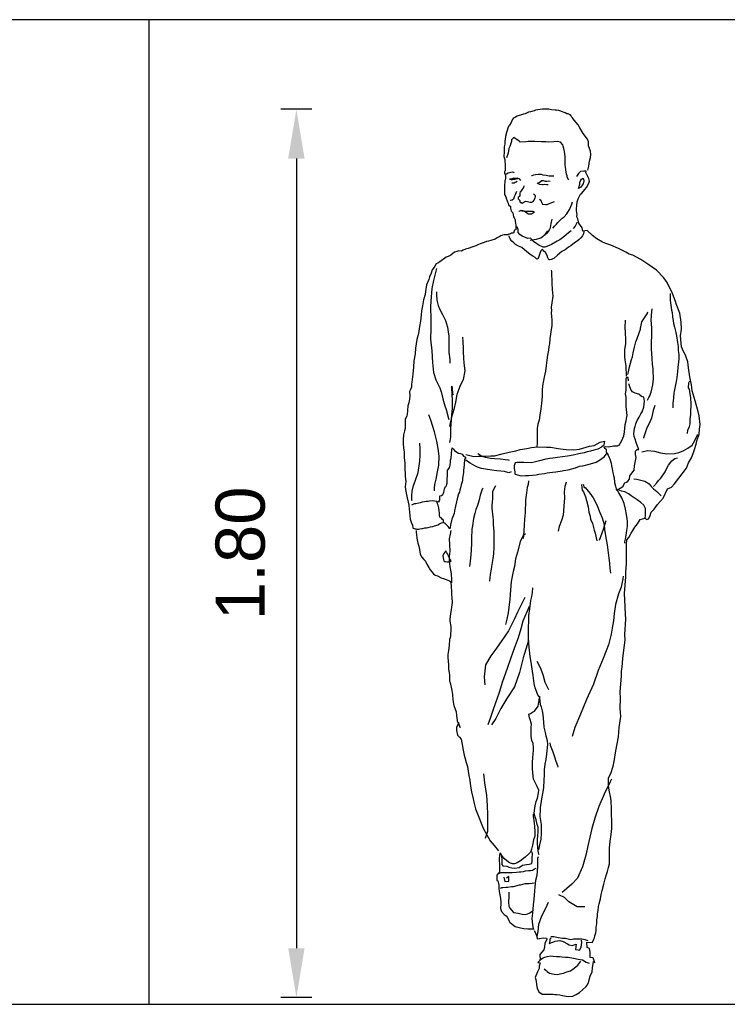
# Model space of a CAD drawing. Header units: metres. Extents: x 252743 to 254903, y 592696 to 593766.
# Tile 139 of 256: x 254465 to 254466.43, y 593403.84 to 593405.84. Entities that reach past the tile are written whole.
import ezdxf

# ---------------------------------------------------------------- set-up
doc = ezdxf.new("R2010")
doc.units = ezdxf.units.M
doc.layers.add('N-WB-PROFIEL-BLOCK', color=8, linetype='Continuous')
doc.layers.add('N-WB-PROFIEL-HULP', color=6, linetype='Continuous', plot=False)
doc.layers.get('0').freeze()
doc.styles.add('N_STANDARD 50', font='arial.ttf', dxfattribs={"height": 0.1})
doc.dimstyles.new('N_DIMENSION 50', dxfattribs={"dimtxt": 0.1, "dimasz": 0.1, "dimexe": 0.03125, "dimexo": 0.03125, "dimgap": 0.0625, "dimtad": 1, "dimzin": 3, "dimdsep": 46, "dimtxsty": 'N_STANDARD 50', "dimcen": 0, "dimazin": 3, "dimtfac": 1, "dimtix": 1, "dimtmove": 2, "dimatfit": 3, "dimfxl": 0.03125, "dimfxlon": 1, "dimtfill": 1, "dimtolj": 1, "dimtzin": 0, "dimarcsym": 0})

# ---------------------------------------------------------------- blocks, each defined once
blk = doc.blocks.new('PEOPLE5')
for points in [[(98.2, 1786.5), (97.4, 1787.9), (93.5, 1789.9), (91.8, 1790.4), (89.3, 1791), (86.2, 1792.9), (83.7, 1793.5), (80.4, 1794.9), (75.3, 1797.1), (73.1, 1797.7), (68.3, 1798.5), (65.3, 1798.5), (58, 1799.1), (52.4, 1800.2), (48.2, 1800.2), (44.6, 1799.9), (40.1, 1799.9), (30.1, 1798.8), (25.9, 1798.5), (22.6, 1797.1), (15.3, 1794.9), (11.1, 1793.8), (8.9, 1792.9), (4.4, 1791), (1.1, 1789.9), (-4.8, 1788.2), (-7.6, 1787.1), (-11.8, 1785.7), (-15.1, 1784), (-17.9, 1782.6), (-19.6, 1781.5), (-21.8, 1778.7), (-22.4, 1776.7), (-24.1, 1773.4), (-27.1, 1767.8), (-28.3, 1766.4), (-30.5, 1761.4), (-32.2, 1756.6), (-32.7, 1754.7), (-33.8, 1750.8), (-34.1, 1749.1), (-35.2, 1744.9), (-35.5, 1743.8), (-36.1, 1739), (-36.4, 1734.3), (-36.6, 1732.3), (-36.6, 1730.4), (-36.6, 1729), (-38.3, 1724), (-38.3, 1723.7), (-38, 1718.9), (-38.3, 1713.3), (-38.9, 1704.4), (-36.9, 1698.3), (-36.4, 1692.4), (-36.1, 1689.6), (-36.1, 1685.4), (-36.1, 1680.4), (-36.1, 1675.1), (-36.6, 1674), (-37.5, 1672.9), (-37.5, 1670.9), (-36.1, 1667.8), (-35.5, 1663.9), (-35, 1662), (-35.5, 1659.2), (-36.1, 1656.7), (-36.4, 1654.4), (-36.9, 1651.1), (-37.2, 1647.5), (-37.2, 1641.6), (-37.5, 1639.1), (-37.5, 1636.8), (-37.5, 1631.8), (-37.5, 1627.6), (-36.6, 1625.4), (-34.7, 1622.3), (-33.6, 1617.6), (-32.7, 1615.9), (-31.3, 1612.3), (-30.2, 1609.5), (-29.1, 1605.8), (-25.2, 1602.2), (-24.9, 1599.1), (-24.4, 1596.6), (-23.8, 1593.6), (-22.7, 1592.4), (-22.1, 1591.1), (-20.7, 1589.4), (-19, 1581.6), (-17.4, 1579.6), (-16.3, 1577.1), (-15.7, 1575.1), (-15.7, 1572.9), (-15.1, 1568.2), (-14.3, 1565.4), (-14.3, 1563.4), (-14.3, 1561.5), (-14.3, 1558.1), (-14.6, 1554.8), (-16.8, 1554.2), (-17.7, 1553.4), (-18.8, 1548.6), (-23, 1548.3), (-25.5, 1547.2), (-27.4, 1546.1), (-28.8, 1546.1), (-31.3, 1545), (-34.1, 1545), (-38, 1544.7), (-41.1, 1544.1), (-44.5, 1542.7), (-46.7, 1541.6), (-49.5, 1540.5), (-52.3, 1538.8), (-56.5, 1536), (-64.8, 1533.3), (-69.6, 1532.4), (-73.8, 1531.6), (-78.8, 1529.3), (-83, 1527.7), (-86.6, 1526.8), (-90.2, 1525.4), (-95.3, 1522.9), (-101.4, 1520.4), (-103.4, 1519.6), (-109, 1518.2), (-110.9, 1517.3), (-116.5, 1515.7), (-121.2, 1514), (-124.9, 1512), (-130.2, 1512.6), (-134.4, 1511.2), (-138.6, 1509.5), (-142.5, 1507), (-146.1, 1503.9), (-151.7, 1501.1), (-155.6, 1499.5), (-169, 1490.3), (-172.6, 1487.7), (-176.2, 1486.1), (-179, 1481.3), (-181.8, 1477.4), (-184.1, 1473.8), (-186.3, 1467.4), (-189.4, 1459.5), (-191, 1454.5), (-196.1, 1443.6), (-198, 1429.7), (-198.6, 1423.5), (-201.9, 1412.9), (-204.2, 1400.6), (-206.1, 1390.3), (-206.4, 1382.2), (-208.1, 1369.6), (-209.8, 1358.7), (-212.3, 1344.5), (-215.3, 1332.2), (-218.1, 1314.6), (-219, 1303.5), (-221.5, 1289.2), (-222, 1276.4), (-223.4, 1261.9), (-225.4, 1245.9), (-226.2, 1241.8), (-226.5, 1237.3), (-226.2, 1235.3), (-228.5, 1230.6), (-230.1, 1227), (-229.9, 1217.7), (-230.4, 1211.3), (-231.5, 1203.5), (-233.5, 1197.4), (-234.6, 1188.1), (-235.4, 1179.8), (-236, 1177), (-239.1, 1169.7), (-239.1, 1163), (-239.4, 1151.3), (-240.2, 1146.5), (-242.7, 1139), (-243, 1128.7), (-243.3, 1120.8), (-242.4, 1112.2), (-241.3, 1103.8), (-241, 1097.1), (-241, 1092.1), (-239.9, 1081.5), (-239.6, 1070), (-239.1, 1058.6), (-239.1, 1054.4), (-238, 1044.1), (-239.1, 1032.9), (-237.7, 1023.7), (-235.4, 1010.8), (-233.2, 1001.6), (-231.8, 995.8), (-231, 987.9), (-230.4, 982.6), (-229.6, 974), (-229, 967.6), (-227.3, 961.1), (-224.3, 955.3), (-223.7, 950), (-222.9, 948.9), (-219, 947.5), (-217.6, 947.5), (-215.6, 947.2), (-212.3, 947.2), (-209.2, 947.7), (-205.6, 948.3), (-203.9, 948.6), (-199.4, 949.7), (-195.8, 949.7), (-192.4, 950.2), (-188, 951.9), (-182.9, 952.8), (-179.3, 953.6), (-176.8, 954.2), (-172.9, 955.8), (-169.3, 958.1), (-165.6, 959.7), (-161.4, 960.9), (-161.2, 965.3), (-163.1, 967), (-166.2, 970.1), (-169, 971.5), (-169.3, 975.4), (-169.5, 980.4), (-169.8, 984.6), (-170.7, 990.5), (-172.1, 995.5), (-173.5, 998.3), (-174, 1001.6), (-174.9, 1003.3), (-179.3, 1004.1), (-183.2, 1004.4), (-189.4, 1004.1), (-192.7, 1003.3), (-196.6, 1003), (-200, 1002.7), (-204.7, 1001.6), (-208.4, 1000.5), (-211.7, 999.9), (-217.3, 998.8), (-221.2, 998.8), (-226.2, 995.8)], [(132, 1676.5), (132.6, 1679.3), (134.2, 1684.6), (135.4, 1694.4), (137.3, 1702.2), (137.9, 1708.3), (137.6, 1714.7), (133.4, 1725.9), (133.1, 1734), (131.4, 1739), (122.5, 1750.8), (115.8, 1762.2), (112.2, 1768.6), (104.4, 1777.8), (101, 1782.6), (95.7, 1789)], [(93.2, 1656.4), (91.5, 1659.7), (90.1, 1662.8), (89.8, 1665), (88.7, 1668.4), (87.6, 1672.3), (86.5, 1682.1), (86.2, 1687.7), (85.7, 1695.8), (85.7, 1704.1), (84.5, 1714.2), (82.9, 1720.3), (81.7, 1725.1), (80.9, 1728.1), (76.4, 1732.9), (69.7, 1734.3), (62.8, 1734), (53, 1733.5), (46.8, 1734), (37.4, 1734), (24.5, 1734.3), (19.2, 1734.3), (10.8, 1734.3), (5.8, 1733.7), (-5.4, 1733.5), (-7.9, 1735.4), (-18.5, 1742.7), (-23, 1737.9), (-23, 1737.1), (-23.2, 1734.3), (-26.3, 1724.5), (-28.5, 1720.6), (-29.7, 1711.1), (-33.3, 1701.1)], [(-17.4, 1670.6), (-17.9, 1670.9), (-18.5, 1671.7), (-20.2, 1672), (-24.4, 1671.7), (-27.4, 1671.2), (-29.9, 1670.1), (-33, 1668.4), (-35, 1667.3)], [(-4.2, 1655), (-6.2, 1658.3), (-10.7, 1660), (-13.2, 1659.7), (-15.1, 1659.7), (-18.5, 1660), (-24.4, 1658.3), (-27.1, 1658.3), (-25.5, 1657.8), (-22.4, 1656.4), (-18.8, 1657.8), (-16.3, 1658.3), (-10.1, 1659.2)], [(17.8, 1665.6), (18.9, 1665.6), (22.3, 1666.7), (25.6, 1667.6), (30.7, 1668.1), (34.6, 1668.4), (37.1, 1668.1), (40.4, 1666.7), (47.1, 1665.9), (49.9, 1665.3), (53.5, 1665), (55.8, 1665), (58.9, 1664.5), (62.8, 1665)], [(22.8, 132.1), (25.6, 126.8), (28.1, 119.6), (29, 115.1), (33.7, 115.4), (41.5, 117.1), (48, 116.5), (48.8, 114.6), (44.9, 105.6), (43.8, 98.6), (42.4, 92.5), (34.6, 83), (35.4, 71.3), (30.4, 67.1), (35.1, 66.2), (33.4, 59.3), (32.9, 54.5), (29.5, 48.1), (25.1, 36.4), (27.3, 29.4), (27.9, 21.3), (29.3, 14.9), (32.3, 7.3), (39, 2.6), (47.7, 2.6), (52.2, 2.6), (61.6, 2.3), (64.7, 2), (69.2, 1.7), (75.3, 0.9), (80.6, 0.1), (92.1, -2.4), (101.6, -1.6), (108.3, 2), (115, 5.9), (121.4, 11.5), (128.4, 18.2), (130.6, 20.5), (133.4, 25.5), (134.8, 31.9), (136.8, 39.2), (140.4, 47.8), (141.5, 56.2), (143.2, 68.8), (146, 66.5), (142.9, 76.6), (136.8, 77.1), (137, 87.7), (135.4, 95.6), (130.6, 97.2), (129.8, 108.4), (140.9, 107.3), (141.5, 108.1), (144.3, 114.3), (145.4, 117.3), (146.2, 121), (146.8, 122.9), (148.2, 126.8), (148.8, 131.9), (149, 138), (150.2, 145.8), (150.4, 153.4), (151.3, 160.6), (151.8, 165.9), (152.9, 172.3), (153.8, 180.4), (154.9, 186.3), (157.4, 196.4), (158.8, 204.7), (161.3, 213.4), (164.4, 225.7), (166.9, 236.8), (168.9, 243.6), (171.7, 251.6), (173.9, 260), (176.1, 267.3), (175.8, 280.1), (175.8, 299.4), (177.5, 313.1), (179.2, 327), (180.9, 339), (180.9, 354.7), (180.3, 367), (179.8, 379.8), (179.2, 394.3), (178.6, 400.5), (175.6, 416.9), (174.2, 426.4), (174.2, 442.1), (178.4, 451), (183.1, 465.5), (185.1, 475.3), (189, 496.8), (194, 525), (195.4, 544.3), (198.7, 566.6), (197.9, 582.5), (198.5, 603.7), (197.3, 616.3), (200.1, 649.5), (200.4, 658.5), (201.8, 666.6), (203.2, 684.2), (205.4, 701.5), (207.7, 721.6), (207.4, 733), (208.8, 764), (208.2, 774.3), (207.4, 803.4), (206.6, 816.2), (209.4, 850.6), (209.4, 858.4), (210.2, 877.9), (210.5, 892.7), (210.7, 916.7), (211.3, 925.1), (215.2, 930.1), (219.7, 938.8), (223.3, 944.7), (227.5, 951.1), (232.8, 958.1), (238.4, 966.4), (242.9, 967.8), (248.4, 969.5), (251, 966.7), (255.4, 967.8), (258.2, 972.9), (260.7, 981.8), (266.6, 987.7), (273.6, 997.2), (278.9, 1003.3), (285, 1010.3), (293.7, 1028.7), (301.8, 1032.6), (307.9, 1039.3), (316.6, 1050.5), (332.2, 1070.9), (336.4, 1081.8), (342.3, 1091.8), (346.2, 1100.7), (348.7, 1108.8), (351.8, 1119.7), (353.1, 1126.7), (357.9, 1140.1), (358.5, 1150.2), (360.4, 1159.7), (357.9, 1177.5), (355.9, 1186.2), (351.8, 1200.1), (349.8, 1208), (343.7, 1227.8), (342.5, 1240.6), (338.9, 1256.5), (336.7, 1274.7), (335.3, 1287), (330, 1300.4), (326.6, 1308.2), (321.9, 1317.7), (320.2, 1340), (322.4, 1353.2), (321.3, 1367.4), (318.5, 1385.8), (311.3, 1404.8), (310.1, 1409.8), (303.2, 1428), (296.2, 1440.6), (293.4, 1447.8), (286.1, 1457.9), (271.6, 1472.9), (253.5, 1485.2), (239.8, 1495), (223.6, 1503.9), (215.8, 1505.9), (209.4, 1509.8), (194.3, 1517.1), (178.4, 1524), (168.3, 1527.1), (161.6, 1529.9), (150.2, 1536.9), (141.5, 1543.9), (130.3, 1553.9), (121.7, 1552.2), (120.6, 1558.9), (113.9, 1568.4), (111.3, 1577.6), (109.7, 1581.8), (110, 1586), (108.6, 1593.6), (108.8, 1597.8), (109.4, 1604.2), (110, 1612.3), (112.5, 1618.4), (117.2, 1627.3), (119.7, 1629.9), (126.1, 1637.1), (129.5, 1641), (134.2, 1650), (135.1, 1654.2), (134, 1659.5), (128.1, 1671.5), (128.7, 1674.5), (123.6, 1674), (116.9, 1673.7), (113, 1669.8), (110, 1665.6), (108.8, 1663.6)], [(115, 1651.9), (117.2, 1653.9), (118, 1656.1), (119.2, 1657.8), (122.5, 1660), (123.1, 1657.8), (123.9, 1654.4), (122.5, 1648.3), (120.3, 1645.5), (117.5, 1641.6), (113, 1638.8), (114.4, 1642.7), (115.3, 1645.8), (115.5, 1648), (115.8, 1650.2), (115.8, 1651.6)], [(-11.5, 1653), (-13.5, 1651.6), (-15.4, 1651.1), (-17.9, 1650.2), (-18.8, 1650.2), (-22.4, 1649.7)], [(-4.5, 1632.1), (-2.9, 1634.3), (-1.2, 1636.6), (0.8, 1639.1), (2.2, 1642.7), (3.3, 1644.9)], [(29.3, 1650.8), (30.1, 1649.4), (34, 1648), (39.9, 1646.9), (41.3, 1647.5), (43.8, 1647.7), (47.7, 1647.2), (51.3, 1647.2)], [(31.8, 1650.5), (33.4, 1651.1), (35.7, 1653.3), (38.7, 1655.3), (41.3, 1655.3), (42.9, 1654.7), (45.5, 1653.9), (48.8, 1654.2), (51.6, 1654.4), (55.2, 1654.2)], [(-13.2, 1632.9), (-15.4, 1626.5), (-17.7, 1622.3), (-19.3, 1617.6), (-21.8, 1615.3), (-25.2, 1614.5), (-26, 1614.5)], [(-5.6, 1632.7), (-6.2, 1629), (-6.5, 1623.7), (-9.6, 1620.6), (-9.3, 1618.1), (-6.5, 1614.8), (-6.2, 1612.3), (-5.1, 1610.9), (-3.7, 1610.6), (-1.5, 1609.2), (0.8, 1610.9), (3.6, 1612.3), (5.8, 1613.4), (9.7, 1612.8), (14.5, 1611.4), (18.4, 1611.4), (20.9, 1612.6), (23.1, 1615.6), (24.8, 1620.1), (25.6, 1622.6), (25.3, 1624.3), (23.7, 1626), (21.7, 1627.6)], [(34, 1617.3), (36.5, 1615.3), (37.4, 1612.6), (38.5, 1609.8), (39.3, 1608.4), (39.9, 1607.5), (46.6, 1606.4), (49.6, 1606.7), (51.9, 1607.8), (58.6, 1610.6), (64.2, 1612.8)], [(60.8, 1558.7), (64.2, 1562.3), (68.1, 1566.8), (71.1, 1570.1), (77.3, 1576.3), (79.8, 1578.8), (84, 1581.8), (89, 1587.7), (94.9, 1596.4), (99.3, 1607.5), (100.5, 1611.7)], [(-8.4, 1592.7), (-7.3, 1593), (-4, 1594.1), (-0.1, 1594.4), (5.2, 1593.3), (8.6, 1593), (14.2, 1592.7), (20, 1592.7), (23.7, 1591.3), (17.8, 1587.1), (16.1, 1587.1), (13.9, 1586.6), (11.4, 1587.1), (8, 1588.8), (5, 1591.3), (3.3, 1592.2), (1.1, 1592.7), (-1.2, 1593), (-3.4, 1593.8), (-5.1, 1595)], [(98.2, 1552.8), (92.6, 1548.9), (82.9, 1541.1), (74.8, 1534.9), (69.7, 1532.1), (58, 1525.4), (53.3, 1523.2), (48.8, 1521.5), (44.6, 1519.6), (41.3, 1520.1), (32.3, 1523.8), (28.1, 1526.8), (21.4, 1531.3), (16.4, 1537.4), (15.6, 1538.3), (10.3, 1537.7), (-1.7, 1542.2), (-6.5, 1545.3), (-9.8, 1550), (-9.8, 1555.9), (-12.1, 1561.7)], [(47.1, 1546.4), (48, 1546.9), (49.4, 1548.3), (51.9, 1551.4), (54.7, 1556.4), (56.1, 1559.5), (56.9, 1563.7), (57.7, 1567.9), (59.4, 1576.5)], [(109.4, 1570.9), (109.4, 1569.3), (106, 1562.3), (102.4, 1557.8)], [(123.6, 1551.7), (123.1, 1546.9), (120.8, 1542.7), (118, 1539.1), (114.4, 1535.5), (110, 1532.4), (104.9, 1528.5), (97.1, 1522.9), (92.4, 1519.6), (85.7, 1514.5), (79, 1510.9), (70, 1503.7), (62.8, 1497.2), (57.7, 1495), (53.8, 1494.4), (52.7, 1493.9), (51, 1498.1), (49.1, 1502.8), (46, 1509), (42.7, 1512), (40.4, 1514.5), (39.9, 1515.9), (38.2, 1514.3), (36.5, 1512.3), (35.1, 1509), (34, 1505.1), (30.7, 1497), (28.1, 1495.6), (24.8, 1498.6), (20.3, 1501.4), (16.7, 1503.7), (11.4, 1507.8), (3.6, 1514.5), (-2.3, 1519), (-9, 1521.8), (-14.9, 1525.2), (-19, 1529.1), (-22.4, 1532.1), (-25.2, 1535.5), (-27.4, 1540), (-28.3, 1542.7)], [(14.5, 1534.1), (18.1, 1534.6), (27.9, 1536.3), (36.2, 1538.6), (45.2, 1545.3), (50.5, 1553.1)], [(-175.4, 1476.9), (-178.2, 1465.7), (-181.6, 1452.3), (-184.9, 1436.1), (-186.9, 1410.4), (-187.4, 1398.9), (-186.9, 1373), (-187.1, 1355.7), (-187.4, 1333.1), (-185.2, 1309), (-183.8, 1285.9), (-181.6, 1265.2), (-177.1, 1250.4), (-168.4, 1234.2), (-165.1, 1224.2), (-162.8, 1211.9), (-158.7, 1197.4), (-156.1, 1190.1), (-151.4, 1172.2), (-150.6, 1169.7)], [(57.7, 1473.5), (58, 1470.4), (58, 1466.5), (58, 1462.3), (59.1, 1454), (59.1, 1451.2), (59.1, 1445.6), (59.1, 1442.2), (59.4, 1438.3), (59.7, 1433.6), (61.1, 1420.2), (58.9, 1406.5), (57.7, 1397.8), (58.3, 1390.6), (57.5, 1386.9), (58.3, 1378.3), (58.6, 1373.3), (58.6, 1365.7), (59.1, 1359.9), (57.2, 1352.9), (55.5, 1338.4), (54.7, 1333.6), (53.8, 1323.6), (52.7, 1318.3), (51.9, 1311), (50.2, 1300.7), (48.5, 1290.1), (47.1, 1279.2), (45.7, 1268.3), (43.2, 1255.7), (41.8, 1249), (40.1, 1238.4), (39, 1229.7), (39, 1217.2), (37.6, 1202.4), (36.5, 1191.5), (34.6, 1178.6), (33.2, 1168.3), (30.4, 1160.2), (28.7, 1151.8), (28.7, 1144.6), (28.7, 1132), (28.7, 1120.8), (28.1, 1114.4)], [(-175.7, 1429.4), (-175.7, 1427.4), (-175.7, 1423.5), (-174.9, 1412.4), (-172.1, 1401.2), (-169, 1393.4), (-163.4, 1383.3), (-160.3, 1378), (-157.5, 1370.7), (-153.4, 1357.3), (-151.7, 1348.1), (-150.6, 1338.9), (-150.6, 1331.7), (-150.6, 1324.1), (-150.3, 1313.5), (-150.3, 1305.4), (-149.4, 1297.9), (-148.6, 1290.1), (-148.3, 1284.2)], [(299.3, 1425.5), (299.3, 1423.5), (299.3, 1420.7), (299.3, 1417.1), (299, 1414.6), (299.3, 1412.1), (299.8, 1406.5), (300.4, 1402.3), (300.9, 1397.3), (301.8, 1392.2), (303.2, 1386.9), (303.4, 1384.4), (303.7, 1381.6), (304, 1377.4), (305.1, 1371), (306, 1364.9), (308.2, 1357.3), (311, 1346.5), (312.1, 1339.5), (314.3, 1326.4), (315.2, 1318), (315.7, 1310.2), (316.6, 1302.1), (317.1, 1293.4), (316.3, 1287), (314.9, 1275.8), (313.8, 1266.6), (312.7, 1255.7), (312.1, 1250.7), (309.3, 1236.7), (307.4, 1226.4), (306.8, 1223.9), (305.7, 1213.8), (304.3, 1202.4), (304.3, 1193.4)], [(213, 1261), (214.4, 1266.9), (216.9, 1276.7), (220.8, 1291.5), (222.5, 1296.8), (223.9, 1305.4), (226.4, 1316.6), (229.7, 1327.7), (232.2, 1334.5), (235.9, 1345.6), (238.7, 1353.4), (238.9, 1356), (239.5, 1357.9), (241.7, 1368), (252.6, 1384.4), (254, 1388.6)], [(252.9, 1208.8), (254.6, 1211.9), (256, 1214.4), (257.7, 1218), (259.3, 1221.9), (260.7, 1225.6), (261.8, 1231.4), (262.7, 1234.2), (264.1, 1240.4), (264.6, 1246.2), (265.5, 1252.4), (265.2, 1257.4), (264.9, 1265.5), (264.4, 1272.7), (263.5, 1282.5), (262.7, 1293.4), (262.1, 1304.3), (261.6, 1312.1), (261.6, 1318.8), (261.3, 1325.2), (262.1, 1341.7), (262.1, 1354.8), (262.1, 1357.6), (261.3, 1362.4), (261.3, 1365.4), (260.7, 1369.9), (261.6, 1381.6), (262.7, 1394.5)], [(210.7, 1257.7), (210.2, 1263.8), (209.9, 1272.2), (209.6, 1278.6), (208, 1291.2), (207.4, 1296.8), (206.8, 1304.9), (206.8, 1312.1), (209.4, 1323.8), (209.4, 1331.9), (208.5, 1346.7), (208, 1356.8), (208.2, 1371.6)], [(-122.9, 1337), (-122.6, 1336.7), (-121.8, 1328.6), (-121, 1314.3), (-121, 1306.5), (-120.4, 1295.4), (-119.8, 1284.5), (-117.9, 1268.8), (-121.5, 1251), (-127.9, 1237), (-134.4, 1220.5), (-136.6, 1204.9), (-140.2, 1190.1), (-144.4, 1176.7), (-147.5, 1163), (-148.9, 1155.8)], [(214.7, 1248.5), (214.4, 1250.1), (214.1, 1252.6), (214.1, 1255.2), (213, 1255.4), (210.7, 1255.2), (208.8, 1251.5), (208.8, 1248.5), (208.8, 1245.1), (208.8, 1241.5), (208.8, 1239), (209.4, 1229.5), (207.7, 1221.9), (209.4, 1215.2), (209.4, 1209.1), (208.8, 1202.7), (209.4, 1196.2), (210.5, 1184), (211, 1177.8), (209.6, 1171.9), (209.4, 1166.6), (207.4, 1158.8), (205.7, 1144.6), (204.6, 1136.2), (200.1, 1126.2), (197.3, 1122), (194.6, 1116.9), (193.2, 1116.4), (191.5, 1115.8), (188.4, 1115.8), (183.9, 1115.5), (181.7, 1115.3), (173.3, 1113.6), (168, 1114.4), (164.4, 1113.9), (166.1, 1112.5), (169.4, 1109.7), (169.4, 1104.9), (170.3, 1101), (171.4, 1100.5), (173.1, 1097.7), (175.3, 1092.9), (176.7, 1090.1), (178.9, 1082.9), (179.5, 1080.9), (180.3, 1075.6), (181.4, 1069.8), (182.5, 1061.7), (184.2, 1055.8), (185.3, 1051.3), (186.2, 1042.4), (186.2, 1041.6), (188.4, 1034.3), (189.2, 1029.3), (189.5, 1026.8), (192, 1027.3), (197.9, 1030.1), (201.3, 1032.6), (203.8, 1034.3), (204.6, 1036.5), (207.4, 1041.3), (210.7, 1042.7), (213.3, 1044.6), (216.9, 1048.5), (217.4, 1055.5), (219.4, 1058), (225.8, 1067), (226.4, 1075.9), (228.6, 1085.7), (230.3, 1092.4), (228.6, 1098.8), (228.9, 1105.2), (232.2, 1108.6), (235.6, 1108.6), (233.1, 1115.5), (230, 1123.4), (228.1, 1129.8), (226.1, 1135.1), (225.3, 1140.7), (226.9, 1152.4), (227.8, 1155.5), (229.7, 1160.8), (232.2, 1167.5), (236.4, 1174.7), (237.6, 1177.3), (239.5, 1181.2), (242, 1185.6), (245.6, 1195.1), (246.8, 1207.1), (245.9, 1214.9), (241.2, 1216.9), (235.6, 1221.1), (227.8, 1223), (223, 1226.1), (220.2, 1229.7), (217.2, 1236.4), (215.2, 1242.6)], [(334.2, 1141.2), (335.3, 1148.2), (338.3, 1155.5), (339.5, 1161.1), (340, 1170.3), (340.9, 1180), (340.9, 1188.1), (342, 1197.1), (342, 1201.3), (341.1, 1214.4), (339.5, 1222.2), (338.3, 1231.7), (336.7, 1234.2), (337.2, 1244), (339.2, 1248.5)], [(-148.3, 1123.4), (-148, 1126.4), (-146.4, 1134.5), (-146.1, 1143.7), (-146.1, 1151.6), (-145.8, 1159.7), (-144.4, 1179.2), (-143.6, 1185.6), (-142.7, 1192.9), (-142.7, 1207.1), (-143.6, 1222.8), (-144.4, 1232.3), (-144.4, 1237.3), (-143.6, 1232.8), (-143, 1222.8), (-141.6, 1220)], [(268.3, 1198.2), (264.9, 1187.9), (261.6, 1172.8), (257.4, 1163.3), (252.1, 1152.7), (245.1, 1132.9), (244.8, 1132)], [(-179.9, 1025.1), (-179.6, 1030.4), (-179, 1037.6), (-176.5, 1048.5), (-173.2, 1063.6), (-170.7, 1077.3), (-169.8, 1095.2), (-171.8, 1111.1), (-174.6, 1125.6), (-179.6, 1144.6), (-187.1, 1168.6), (-191, 1179.5)], [(-224.8, 1004.4), (-225.7, 1006.4), (-225.7, 1014.7), (-224.8, 1024.5), (-222, 1035.7), (-218.7, 1044.6), (-212.5, 1062.2), (-209.5, 1085.1), (-208.4, 1097.7), (-208.4, 1109.7), (-209.2, 1121.7)], [(-115.7, 1098.5), (-105.3, 1096), (-100, 1094.9), (-90, 1095.2), (-75.4, 1095.4), (-65.1, 1096), (-57.6, 1096.3), (-42.2, 1100.2), (-28, 1103.8), (-14.6, 1106.3), (-5.6, 1108.6), (8, 1111.1), (17.3, 1112.8), (29.5, 1114.4), (47.7, 1113.9), (55.8, 1113.6), (72, 1110.8), (82, 1109.4), (87.9, 1108.6), (103.5, 1108), (114.7, 1109.7), (128.4, 1113.6), (135.6, 1115.8), (145.1, 1117.2), (157.1, 1123.9), (165.8, 1125.6), (164.7, 1117.5), (159.7, 1113.6), (152.1, 1109.4), (144.3, 1107.4), (137.3, 1105.8), (130.3, 1104.4), (124.2, 1102.1), (113.9, 1099.9), (102.4, 1097.4), (90.7, 1095.4), (70.3, 1092.4), (60.8, 1091.3), (54.4, 1090.4), (46.3, 1089.3), (33.7, 1086.2), (22.6, 1083.2), (16.7, 1082), (1.9, 1082.3), (-10.1, 1082.3), (-11.8, 1082.3), (-15.4, 1082), (-17.4, 1075.9), (-17.4, 1070.6), (-16.3, 1063.3), (-16.3, 1059.4), (-15.4, 1058.9), (-6.2, 1055.8), (-2.6, 1055.5), (5.2, 1055.8), (11.9, 1055.8), (27.3, 1057.7), (32.6, 1058.6), (43.8, 1060), (49.1, 1061.4), (60, 1063.1), (66.7, 1063.6), (79.8, 1065.6), (82.6, 1066.1), (91.8, 1067.8), (99.1, 1069.8), (107.2, 1072), (114.7, 1074.8), (122, 1075.9), (137.6, 1079.5), (149, 1083.4), (157.4, 1088.5), (166.1, 1094.9), (169.1, 1099.1), (172.2, 1102.1)], [(241.7, 1104.4), (252.9, 1107.2), (267.1, 1105.8), (279.7, 1102.1), (292.3, 1100.2), (308.2, 1101), (317.1, 1102.7), (325.8, 1106.3), (335, 1111.6), (343.7, 1117.5), (349, 1127.3), (354, 1137.3), (355.4, 1139.6)], [(-174, 1003), (-173.2, 1003), (-170.9, 1002.7), (-170.1, 1002.7), (-169.8, 1004.1), (-169, 1006.1), (-168.7, 1009.2), (-168.7, 1011.1), (-168.7, 1014.5), (-168.1, 1014.5), (-165.6, 1015.3), (-162.6, 1017.5), (-161.4, 1020.1), (-160.6, 1022), (-159.8, 1024.8), (-159.8, 1026.2), (-159.2, 1028.7), (-158.9, 1030.4), (-157.5, 1033.5), (-156.4, 1034), (-155.3, 1034.9), (-154.7, 1037.6), (-154.5, 1038.2), (-153.9, 1040.4), (-153.6, 1045.2), (-153.6, 1046), (-153.6, 1050.8), (-153.4, 1054.4), (-153.4, 1057.5), (-153.4, 1059.4), (-153.4, 1063.9), (-153.4, 1065.6), (-153.1, 1067), (-149.2, 1071.7), (-147.8, 1077.9), (-146.9, 1083.2), (-146.9, 1087.3), (-145.8, 1091.5), (-145.8, 1094.9), (-145.3, 1097.4), (-145, 1099.3), (-144.7, 1103), (-144.4, 1106.1), (-144.4, 1108.3), (-143.6, 1112.5), (-142.5, 1111.1), (-141.3, 1109.7), (-138.8, 1107.2), (-136, 1104.9), (-130.7, 1101.6), (-129.9, 1101.6), (-126.8, 1100.7), (-123.5, 1099.1), (-120.4, 1095.2), (-116.8, 1093.2), (-116.2, 1092.9), (-118.7, 1088.7), (-118.7, 1085.4), (-119, 1082.6), (-119, 1080.1), (-119.6, 1076.5), (-119.8, 1073.1), (-120.4, 1065.8), (-120.4, 1064.7), (-120.7, 1062.5), (-121.8, 1054.4), (-122.4, 1050.5), (-122.6, 1046.9), (-123.5, 1043.2), (-125.4, 1037.4), (-126.8, 1030.9), (-128.2, 1026.2), (-129.1, 1022), (-130.5, 1018.7), (-133.5, 1008.9), (-134.9, 1002.5), (-136.6, 993.8), (-138.8, 984.3), (-139.9, 979), (-144.1, 967.6), (-146.1, 958.9), (-148.3, 948), (-150, 950), (-151.7, 952.5), (-153.6, 954.7), (-157.5, 958.1), (-159.5, 960.6)], [(-27.4, 1086.5), (-29.4, 1087.1), (-35.5, 1087.9), (-45.6, 1089), (-57.6, 1089.9), (-66, 1090.7), (-76, 1092.4), (-84.4, 1095.4), (-91.6, 1100.2)], [(-23.5, 1063.6), (-28.8, 1061.7), (-37.2, 1064.2), (-44.7, 1064.7), (-52.8, 1065.8), (-62.9, 1066.7), (-75.7, 1069.2), (-84.4, 1070.6), (-91.9, 1073.1), (-97.8, 1075.9), (-107, 1081.2), (-110.4, 1083.2), (-113.4, 1085.4), (-115.9, 1087.1)], [(265.5, 1034.3), (266.3, 1034.3), (272.2, 1041.3), (275.8, 1045.7), (280, 1050.5), (288.9, 1063.6), (292.3, 1071.1), (295.9, 1077.3), (302.9, 1085.7), (308.8, 1090.4), (314.1, 1091.8)], [(11.4, 1045.2), (10.5, 1037.9), (8.9, 1031.8), (7.5, 1021.2), (5.5, 1006.7), (5.2, 999.4), (4.4, 986.8), (4.4, 981.2), (3.3, 967.6), (2.7, 955.3), (2.2, 943.5), (1.3, 934.3), (0.5, 928.2)], [(88.2, 1042.4), (85.4, 1033.5), (83.7, 1022.6), (84.3, 1010.8), (83.1, 993.8), (81.5, 975.7), (78.1, 964.8), (73.9, 952.8), (72, 943)], [(225.3, 1049.1), (231.4, 1048.8), (239.8, 1046.6), (247.6, 1044.3), (256.5, 1039.3), (260.7, 1033.5), (265.2, 1029), (271.9, 1023.4), (274.7, 1020.9), (278, 1017.3), (280.8, 1014.5)], [(-81, 1030.4), (-82.4, 1028.1), (-84.9, 1022.3), (-86.9, 1015.9), (-89.1, 1006.4), (-92.5, 995.2), (-95.3, 986.8), (-97.8, 979), (-100, 968.7), (-102.5, 953.6), (-103.7, 946.9), (-104.2, 927.9), (-104.2, 917.9), (-104.8, 905), (-105.6, 894.7), (-107, 882.4), (-108.4, 871.2)], [(-55.9, 1034.9), (-61.5, 1023.7), (-61.8, 1017.8), (-62, 1009.2), (-63.2, 994.9), (-63.4, 989.6), (-60.9, 971.5), (-60.7, 965.9), (-60.1, 956.9), (-59.3, 942.4), (-59.3, 934.6), (-59, 927.4), (-58.7, 910.6), (-59.8, 897.2), (-61.2, 887.4), (-63.7, 871), (-64.6, 865.9), (-66.2, 855.3), (-67.9, 841.6)], [(119.4, 1037.6), (120.6, 1026.5), (123.1, 1022.6), (127.3, 1013.1), (128.9, 1005.5), (132.6, 992.4), (134, 981.8), (136.5, 973.4), (137.6, 967.6), (141.2, 958.6), (145.1, 944.9), (146.8, 938.8), (149.9, 923.7)], [(122.2, 1038.2), (124.2, 1031.5), (126.7, 1031.5), (135.9, 1020.3), (142.6, 1010.6), (150.4, 996.6), (156.6, 980.7), (160.8, 970.4), (165, 956.7), (165.5, 946.1), (168, 933.5), (171.4, 915.1), (171.9, 910), (174.7, 888.3), (175.8, 877.9), (176.7, 867.3), (177.8, 857.8)], [(207.1, 918.4), (207.1, 921.2), (208.5, 926.8), (209.6, 934.9), (211, 944.1), (212.7, 952.2), (212.4, 963.1), (211.9, 967.8), (210.5, 976.8), (208.5, 987.7), (206, 999.4), (201.3, 1010.6), (195.1, 1020.9), (190.9, 1028.1)], [(248.7, 967.8), (249.3, 975.9), (249.3, 980.7), (249, 989.3), (245.9, 995.5), (239.5, 1001.1), (232.2, 1006.7), (226.1, 1010.6), (220, 1014.5), (214.4, 1018.9), (207.4, 1022.6), (201.3, 1024.2), (196.5, 1025.4)], [(168.3, 963.7), (163.3, 946.3), (154.9, 924)], [(-216.5, 944.1), (-216.7, 941.3), (-216.2, 935.4), (-215.3, 928.5), (-213.4, 918.4), (-211.7, 912.3), (-210, 906.1), (-208.4, 896.4), (-205.6, 889.9), (-201.4, 885.5), (-197.7, 882.1), (-195.2, 876.3), (-191.3, 869), (-188.5, 864.8), (-181.6, 856.2), (-177.9, 853.6), (-173.5, 852), (-164.5, 847.8), (-161.4, 846.7), (-155.9, 844.7), (-152.8, 843.3), (-149.4, 841.9), (-147.2, 841.1), (-145.8, 833.3), (-145.8, 828.5), (-145.3, 822.1), (-144.7, 813.4), (-144.1, 808.1), (-143.6, 797.8), (-145, 788.9), (-145.8, 783), (-146.9, 775.5), (-148.6, 764.3), (-148.6, 760.1), (-146.6, 749.2), (-146.6, 744.2), (-146.9, 730.8), (-148, 726.6), (-149.2, 722.7), (-150, 710.7), (-151.4, 700.3), (-152.2, 692.5), (-152.5, 686.7), (-151.4, 671.6), (-151.1, 662.7), (-150, 655.1), (-149.4, 651.5), (-149.4, 638.6), (-148, 635.6), (-144.4, 619.7), (-142.7, 611), (-142.5, 600.4), (-140.5, 588.9), (-135.8, 576.1), (-134.9, 569.4), (-133.5, 557.7), (-127.7, 544), (-130.5, 554.6), (-130.7, 552.9), (-134.6, 544), (-135.2, 538.1), (-133, 528.6), (-128.8, 524.4), (-125.7, 520.3), (-123.8, 513), (-123.2, 509.4), (-121, 498.5), (-119, 487.9), (-117.9, 483.1), (-115.4, 473.1), (-112.6, 464.7), (-111.5, 455.5), (-110.1, 446.5), (-107.6, 437.3), (-106.2, 424.8), (-104.2, 413.6), (-100.9, 399.6), (-99.2, 390.1), (-96.1, 379.2), (-90.8, 365.3), (-86.9, 355.2), (-86.1, 353.3), (-80.8, 339.6), (-73.2, 326.5), (-66.5, 314.2), (-58.4, 304.4), (-49.8, 293.8)], [(-146.4, 944.7), (-147.8, 937.1), (-150, 927.6), (-149.4, 916.2), (-148.6, 902.2), (-149.7, 891.3), (-149.7, 884.4), (-149.7, 884.4), (-148.3, 870.4), (-145.5, 857.3), (-144.7, 843.3), (-144.7, 838.3)], [(5.2, 937.4), (0.8, 934.3), (-5.4, 921.2), (-11, 900.3), (-14.9, 887.1), (-17.1, 871), (-19.6, 860.9), (-24.1, 840.8), (-25.5, 822.9), (-26.6, 804.8), (-29.7, 777.1), (-32.5, 764.3), (-35.2, 753.4)], [(-146.1, 881), (-146.6, 884.1), (-148, 885.7), (-150.3, 890.8), (-152.2, 896.6), (-154.2, 898.9), (-156.4, 903.1), (-160.9, 897.5), (-162.3, 892.7), (-161.4, 885.7), (-160.9, 882.7), (-159.2, 881.6), (-157.5, 881.3), (-153.9, 880.4), (-150.8, 880.4), (-149.4, 881)], [(203.5, 851.4), (202.9, 846.1), (199.6, 829.3), (194.3, 815.9), (188.1, 793.9), (185.3, 775.5), (183.9, 760.9), (181.4, 745.9), (179.2, 733.6), (173.6, 712.4), (169.4, 699.8), (163, 684.4), (153.2, 659.9), (143.5, 632.2), (129.5, 600.9), (117.2, 571.1), (105.5, 544.5), (99.9, 526.1)], [(35.1, 605.1), (30.9, 608.5), (28.1, 615.7), (24.8, 625), (22.8, 633.6), (20.9, 649.8), (17.8, 671.9), (16.7, 677.2), (14.5, 688.6), (13.1, 701.2), (11.9, 714), (11.4, 724.6), (11.4, 733.9), (11.7, 748.7), (11.9, 759.3), (12.2, 771.5), (13.9, 785.2), (16.4, 802.3), (18.4, 810.4), (19.2, 818.7), (20, 827.7)], [(3.8, 808.4), (-11.2, 778.5), (-16.8, 764.8), (-29.4, 740.3), (-44.2, 719.1), (-57, 700.6), (-64.8, 689.7), (-75.7, 671.6), (-78.5, 647.3), (-77.4, 631.1)], [(12.8, 789.7), (-0.1, 760.4), (-4.5, 744.5), (-9.8, 726.6), (-17.9, 704.8), (-24.6, 685.8), (-32.2, 664.1), (-41.1, 637.5), (-48.1, 615.5), (-53.1, 601.5), (-60.4, 581.1), (-65.7, 564.4), (-71, 549.9)], [(11.1, 720.7), (0.8, 685.8), (-6.8, 656), (-17.1, 626.6), (-32.7, 603.2), (-44.7, 583.1), (-55.1, 562.7), (-64, 549.9)], [(28.4, 678.8), (35.1, 666.3), (40.4, 652), (44.6, 636.4), (51.9, 621.6)], [(22.6, 363.9), (22.8, 369.8), (23.4, 375.3), (25.1, 384.8), (27, 393.8), (29.8, 400.7), (32, 411.4), (32.3, 417.2), (29.3, 424.2), (25.9, 431.2), (21.7, 439.3), (21.2, 445.4), (20, 453), (19.8, 460.2), (19.5, 464.4), (19.2, 473.6), (20.3, 482.6), (20.9, 490.4), (21.4, 497.6), (21.4, 503.8), (20.9, 511.6), (18.4, 518), (16.7, 526.7), (16.7, 533.9), (17, 544.3), (17.3, 551), (15, 560.5), (13.6, 564.1), (12.2, 571.1), (15.6, 572.5), (19.2, 575.5), (23.7, 577.5), (30.9, 587.8), (32.9, 599.8), (33.7, 605.4), (35.1, 591.2), (37.1, 585.9), (39.3, 577.8), (40.4, 570.5), (42.1, 555.2), (42.7, 544.8), (45.2, 533.9), (46.8, 527), (49.6, 518), (49.9, 509.9), (48.2, 490.7), (46.8, 479.5), (44.6, 470), (43.5, 458.3), (42.9, 447.7), (42.4, 437.9), (42.1, 421.4), (39.6, 410), (37.6, 399.4), (36.2, 389.6), (35.1, 382.6), (35.1, 378.1), (34.6, 363.6), (36.8, 346.9), (36.8, 335.4), (37.1, 327.9), (36.2, 317.5), (33.7, 305.8), (31.8, 295.5)], [(54.4, 513.3), (55.5, 508.5), (60.5, 494.8), (63.9, 484.8), (67.2, 475.9), (70.3, 466.9), (71.1, 463.9)], [(-76, 319.5), (-74.9, 323.4), (-71.5, 333.7), (-71, 343), (-71.5, 367), (-72.1, 385.7), (-73.5, 405.8), (-77.4, 431.5), (-79.4, 450.4)], [(179.8, 439), (177, 434), (165, 408.8), (154.6, 383.7), (146, 360), (139.8, 338.8), (134, 312.8), (127.8, 285.2), (120.8, 261.1), (110.8, 238.5), (99.3, 225.7), (89.3, 217), (80.1, 208.9)], [(21.2, 368.1), (20.6, 364.2), (23.1, 350.8), (23.4, 342.4), (24.2, 333.7), (24.2, 323.7), (21.7, 316.1), (19.5, 305), (17.8, 297.2), (15.6, 291), (11.1, 286.8), (4.4, 280.7), (-4.8, 273.7), (-11.5, 269.2), (-16.8, 267.3), (-21.3, 267), (-27.1, 269.5), (-32.7, 273.7), (-37.8, 278.2), (-41.1, 282.4), (-46.4, 289.6)], [(32.9, 285.7), (32.6, 287.1), (31.5, 290.5), (30.9, 293.8), (30.4, 300.2), (29.8, 309.2), (29.5, 317), (30.4, 324.5), (31.2, 332.6), (30.7, 341.6), (28.7, 347.4), (27, 356.9), (24.8, 362.8), (22.8, 370.6)], [(-45.9, 288.8), (-47.5, 284.6), (-48.4, 276.8), (-47.2, 263.4), (-47.8, 254.4), (-47.8, 250.3), (-50.3, 247.7), (-52.6, 244.1), (-52.8, 239.9), (-53.1, 233.2), (-50.6, 232.7), (-49.2, 224.6), (-48.6, 217.6), (-48.1, 210.9), (-46.1, 201.1), (-45, 191.1), (-45, 186.6), (-45.6, 176.8), (-43.6, 170.7), (-38, 164.3), (-34.1, 161.7), (-32.2, 159.2), (-26.6, 148.9), (-22.1, 144.7), (-15.4, 140.2), (-5.1, 137.4), (1.6, 136.1), (10, 135.2), (17.5, 135.5), (19.5, 135.2), (23.1, 134.4)], [(-43.3, 284.9), (-42.8, 272.9), (-42.5, 266.2), (-40.8, 263.4), (-32.7, 262.3), (-28.5, 260.6), (-22.4, 259.5), (-16.3, 258.3), (-7.9, 259.7), (-0.6, 264.8), (7.2, 266.2), (12.8, 266.7), (18.4, 267.8), (18.9, 272.9), (18.6, 279.8), (19.2, 287.4), (18.9, 291.9)], [(30.7, 281.5), (29.8, 277.9), (29.5, 269.8), (29.5, 262.3), (29.3, 252.5), (28.4, 243.3), (25.9, 233.2), (24, 220.4), (23.7, 212.6), (22.6, 202.8), (22, 195.8), (20.9, 183.8), (19.2, 166.8), (18.4, 156.4), (19.5, 143.6), (20.6, 136.1)], [(-48.4, 248), (-44.2, 249.4), (-43.3, 249.7), (-35.5, 249.7), (-29.9, 249.7), (-26, 249.7), (-21.6, 249.7), (-12.9, 250.5), (-7.3, 250.8), (-4, 250.8), (1.3, 251.9), (5.5, 253), (11.7, 253.6), (15.3, 253.6), (19.2, 254.7), (23.7, 257), (27, 258.3)], [(-38.9, 239.9), (-36.9, 231.3), (-28.8, 232.1), (-28.5, 241.6), (-33.6, 238.5)], [(-45.3, 217.9), (-43.1, 219), (-40.5, 219.5), (-34.7, 219.8), (-30.5, 220.1), (-23.2, 221.2), (-18.8, 221.5), (-7, 224.3), (-5.1, 224.6), (-0.1, 225.7), (4.7, 227.1), (8, 227.4), (12.8, 227.6), (18.6, 228.2), (22.6, 228.8)], [(-28.3, 210), (-28.8, 200.8), (-29.1, 189.4), (-28.3, 181), (-26.6, 177.1), (-18.8, 168.7), (-9.6, 167.3), (-1.2, 165.1), (6.1, 164.3), (12.5, 166.8), (20.3, 171.5)], [(125.6, 179.9), (110, 179.9), (93.5, 190.2), (84.8, 198.9), (73.1, 204.5)], [(29.3, 119.9), (31.2, 129.9), (32.6, 145), (38.5, 161.7), (46.3, 177.4), (52.2, 189.4)], [(57.2, 117.1), (54.9, 114.3), (54.1, 104.8), (54.1, 105.1), (54.1, 105.6), (55.8, 106.5), (60.8, 108.4), (65.6, 110.1), (74.8, 111.5), (81.7, 109.2), (90.4, 104.5), (93.8, 102.5), (100.2, 101.4), (108.3, 104.2), (107.2, 93.1), (112.2, 92.5), (115.3, 91.7), (118.6, 97.8), (119.7, 107.3), (118.9, 112.3)], [(132.6, 111.2), (126.7, 112.6), (120, 114.3), (110.8, 114.3), (103, 114.3), (97.7, 113.2), (86.8, 115.9), (80.4, 115.9), (72, 117.3), (62.8, 118.7), (56.6, 119)], [(34, 71.3), (41.3, 76.3), (44.3, 77.4), (49.6, 78.8), (56.6, 80.2), (61.6, 79.9), (68.1, 79.1), (74.5, 78.8), (79, 78.5), (86.5, 78), (91.8, 77.7), (103, 75.5), (112.5, 73.5), (121.1, 72.1), (128.7, 67.4), (134.8, 65.4)], [(43.2, 54), (47.1, 50.6), (49.4, 48.7), (53.8, 45.3), (63.6, 43.1), (70.9, 42.5), (75.9, 43.6), (82.6, 45.3), (89, 47.8), (96.8, 50.1), (104.4, 55.6), (111.6, 61.5), (118, 69.9)]]:
    blk.add_lwpolyline(points)
blk = doc.blocks.new('*D153')
at = {"layer": 'Defpoints', "color": 0, "transparency": 16777216}
for p in [(254466.0597, 593405.6555), (254465.5594, 593403.8514), (254466.0597, 593403.8514)]:
    blk.add_point(p, dxfattribs=at)
at = {"layer": 'N-WB-PROFIEL-HULP', "color": 0, "lineweight": -2, "transparency": 16777216}
for p, q in [((254465.5906, 593405.6555), (254465.5281, 593405.6555)), ((254465.5594, 593405.5555), (254465.5594, 593403.9514)), ((254465.5906, 593403.8514), (254465.5281, 593403.8514))]:
    blk.add_line(p, q, dxfattribs=at)
at = {"layer": 'N-WB-PROFIEL-HULP', "color": 0, "transparency": 16777216}
for points in [[(254465.5427, 593405.5555), (254465.576, 593405.5555), (254465.5594, 593405.6555)], [(254465.5427, 593403.9514), (254465.576, 593403.9514), (254465.5594, 593403.8514)]]:
    blk.add_solid(points, dxfattribs=at)
at = {"layer": 'N-WB-PROFIEL-HULP', "color": 0, "transparency": 16777216, "insert": (254465.4458, 593404.7534), "char_height": 0.1, "attachment_point": 5, "rotation": 90, "style": 'N_STANDARD 50', "bg_fill": 3, "box_fill_scale": 1.1, "bg_fill_color": 256, "bg_fill_true_color": 13158600, "bg_fill_transparency": 0}
blk.add_mtext('\\A1;1.80', dxfattribs=at)

msp = doc.modelspace()

# ---------------------------------------------------------------- linework, layer by layer
at = {"layer": 'N-WB-PROFIEL-HULP'}
for p, q in [((254474.2597, 593405.8376), (254463.5597, 593405.8376)), ((254465.2597, 593405.8376), (254465.2597, 593403.8376)), ((254463.5597, 593403.8376), (254474.2597, 593403.8376))]:
    msp.add_line(p, q, dxfattribs=at)

# ---------------------------------------------------------------- block references
at = {"layer": 'N-WB-PROFIEL-BLOCK', "ltscale": 50, "xscale": 0.001, "yscale": 0.001, "zscale": 0.001}
msp.add_blockref('PEOPLE5', (254466.0195, 593403.8556), dxfattribs=at)

# ---------------------------------------------------------------- next in the draw order: dimensions: what is measured, and where the dimension line sits
at = {"layer": 'N-WB-PROFIEL-HULP'}
dim = msp.add_linear_dim(base=(254465.5594, 593403.8514), p1=(254466.0597, 593405.6555), p2=(254466.0597, 593403.8514), angle=90, dimstyle='N_DIMENSION 50', dxfattribs=at)
dim.commit()
dim.dimension.update_dxf_attribs({"geometry": '*D153', "text_midpoint": (254465.4458, 593404.7534)})

doc.saveas('drawing.dxf')
